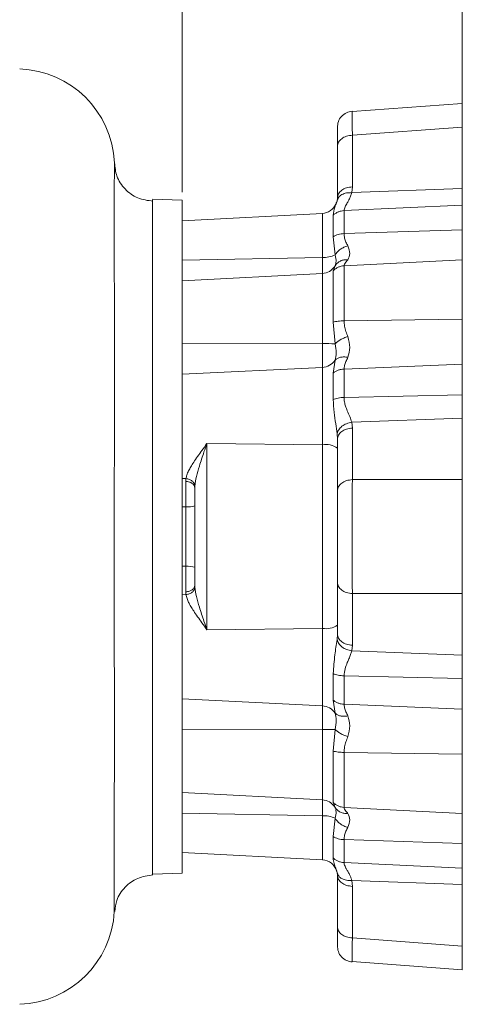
# Model space of a CAD drawing. Header units: inches. Extents: x 0.3 to 33.9, y 0.2 to 21.7.
# Tile 8 of 21: x 11.1 to 13.9, y 8 to 14.2. Entities that reach past the tile are written whole.
import ezdxf

# ---------------------------------------------------------------- set-up
doc = ezdxf.new("R2010")
doc.units = ezdxf.units.IN
doc.header["$MEASUREMENT"] = 0
doc.layers.add('SLD-0', color=7, linetype='Continuous', lineweight=15)
doc.styles.add('SLDTEXTSTYLE0', font='TXT', dxfattribs={"width": 0.75})
doc.dimstyles.new('SLDDIMSTYLE0', dxfattribs={"dimtxt": 0.25, "dimasz": 0.13, "dimexe": 0, "dimexo": 0.0625, "dimgap": 0.0625, "dimtad": 0, "dimtih": 1, "dimtoh": 1, "dimdec": 4, "dimrnd": 1e-09, "dimzin": 12, "dimdsep": 46, "dimtxsty": 'SLDTEXTSTYLE0', "dimsah": 1, "dimcen": 0.09, "dimadec": 0, "dimazin": 3, "dimtfac": 1, "dimtdec": 4, "dimtofl": 0, "dimtmove": 0, "dimatfit": 3, "dimfxl": 1, "dimfrac": 2, "dimtolj": 1, "dimtzin": 12, "dimarcsym": 0})

# ---------------------------------------------------------------- blocks, each defined once
blk = doc.blocks.new('*D19')
at = {"layer": 'SLD-0'}
for p, q in [((13.9087, 13.2058), (13.9087, 16.4442)), ((7.5717, 16.3192), (10.1217, 16.3192)), ((10.2611, 16.356), (10.2103, 16.356)), ((10.2103, 16.356), (10.2103, 15.9592)), ((11.2193, 16.356), (11.2701, 16.356)), ((11.2701, 16.356), (11.2701, 15.9592)), ((13.9087, 16.3192), (11.3587, 16.3192)), ((10.2103, 15.9592), (10.2611, 15.9592)), ((11.2701, 15.9592), (11.2193, 15.9592))]:
    blk.add_line(p, q, dxfattribs=at)
for points in [[(7.5717, 16.3192), (7.7017, 16.2992), (7.7017, 16.3392)], [(13.9087, 16.3192), (13.7787, 16.3392), (13.7787, 16.2992)]]:
    blk.add_solid(points, dxfattribs=at)
at = {"layer": 'SLD-0', "char_height": 0.25, "attachment_point": 1, "style": 'SLDTEXTSTYLE0'}
for s, insert in [('6.34', (10.3154, 16.7291, 0.0039)), ('161.0', (10.3246, 16.2814, 0.0039))]:
    blk.add_mtext(s, dxfattribs=dict(at, insert=insert))
blk = doc.blocks.new('*D21')
at = {"layer": 'SLD-0'}
for p, q in [((7.5717, 14.0858), (7.5717, 15.6358)), ((12.1397, 13.1329), (12.1397, 15.6358)), ((7.5717, 15.5108), (9.2372, 15.5108)), ((9.3766, 15.5476), (9.3258, 15.5476)), ((9.3258, 15.5476), (9.3258, 15.1507)), ((10.3348, 15.5476), (10.3856, 15.5476)), ((10.3856, 15.5476), (10.3856, 15.1507)), ((12.1397, 15.5108), (10.4742, 15.5108)), ((9.3258, 15.1507), (9.3766, 15.1507)), ((10.3856, 15.1507), (10.3348, 15.1507))]:
    blk.add_line(p, q, dxfattribs=at)
for points in [[(7.5717, 15.5108), (7.7017, 15.4908), (7.7017, 15.5308)], [(12.1397, 15.5108), (12.0097, 15.5308), (12.0097, 15.4908)]]:
    blk.add_solid(points, dxfattribs=at)
at = {"layer": 'SLD-0', "char_height": 0.25, "attachment_point": 1, "style": 'SLDTEXTSTYLE0'}
for s, insert in [('4.57', (9.4309, 15.9206, 0.1867)), ('116.0', (9.4401, 15.473, 0.1867))]:
    blk.add_mtext(s, dxfattribs=dict(at, insert=insert))

msp = doc.modelspace()

# ---------------------------------------------------------------- linework, layer by layer
at = {"color": 7, "linetype": 'Continuous', "lineweight": 15}
for p, q in [((13.90873, 13.69356), (13.21234, 13.64195)), ((13.90873, 13.69356), (13.90873, 13.54427)), ((13.90873, 13.54427), (13.2145, 13.49282)), ((13.90873, 13.54427), (13.90873, 13.1558)), ((13.2145, 13.49282), (13.2145, 13.16665)), ((13.11973, 13.4222), (13.11973, 13.09603)), ((13.21062, 13.12993), (13.2145, 13.16665)), ((13.90873, 13.1558), (13.21062, 13.12993)), ((13.90873, 13.1558), (13.90873, 13.05156)), ((12.13988, 13.08293), (11.95174, 13.0895)), ((13.11511, 13.07111), (13.10997, 13.05617)), ((13.11577, 13.07093), (13.11341, 13.06381)), ((13.11973, 13.09603), (13.11779, 13.07889)), ((13.12271, 13.08923), (13.11784, 13.07888)), ((13.90873, 13.05156), (13.16182, 13.01618)), ((13.16182, 13.01618), (13.16182, 12.87111)), ((13.90873, 13.05156), (13.90873, 12.89491)), ((13.02497, 12.99895), (12.13973, 12.95256)), ((13.09339, 12.98705), (13.09339, 12.8515)), ((12.13973, 12.9009), (12.13973, 12.93999)), ((13.90873, 12.89491), (13.16182, 12.87111)), ((13.90873, 12.89491), (13.90873, 12.70524)), ((13.09339, 12.8515), (13.10546, 12.73641)), ((13.02497, 12.71972), (12.13973, 12.70371)), ((13.90873, 12.70524), (13.16182, 12.66742)), ((13.90873, 12.70524), (13.90873, 12.33003)), ((13.09339, 12.63628), (13.09339, 12.3116)), ((13.11282, 12.67799), (13.09604, 12.65126)), ((13.10379, 12.66327), (13.09916, 12.65125)), ((13.10921, 12.68434), (13.10546, 12.66758)), ((13.16182, 12.66742), (13.16182, 12.31992)), ((13.02497, 12.6196), (12.13973, 12.5732)), ((12.13973, 12.42335), (12.13973, 12.49558)), ((13.90873, 12.33003), (13.16182, 12.31992)), ((13.90873, 12.33003), (13.90873, 12.04616)), ((13.09339, 12.3116), (13.10546, 12.17407)), ((13.02497, 12.17602), (12.13973, 12.17789)), ((13.02497, 12.02566), (13.02497, 12.17602)), ((13.02497, 12.02566), (12.13973, 11.98211)), ((13.02497, 11.53608), (13.02497, 12.02566)), ((13.10546, 12.07106), (13.09339, 11.9895)), ((13.90873, 12.04616), (13.16182, 12.01509)), ((13.16182, 12.01509), (13.16182, 11.83555)), ((13.90873, 12.04616), (13.90873, 11.8523)), ((13.09339, 11.9895), (13.09339, 11.82175)), ((13.90873, 11.8523), (13.16182, 11.83555)), ((13.90873, 11.8523), (13.90873, 11.70437)), ((12.13973, 11.72237), (12.13973, 11.81675)), ((13.90873, 11.70437), (13.21062, 11.6785)), ((13.90873, 11.70437), (13.90873, 11.3159)), ((13.2145, 11.64207), (13.21062, 11.6785)), ((13.2145, 11.64207), (13.2145, 11.3159)), ((13.11779, 11.60718), (13.11973, 11.57145)), ((12.29555, 11.54409), (12.29555, 10.36744)), ((12.29555, 11.54409), (13.02497, 11.53608)), ((13.02497, 10.37545), (13.02497, 11.53608)), ((13.11973, 11.57145), (13.11973, 11.24528)), ((12.13973, 11.32353), (12.16346, 11.32254)), ((12.16346, 11.32254), (12.16287, 11.3047)), ((12.16287, 11.14365), (12.16287, 11.3047)), ((12.21759, 11.27035), (12.21973, 11.26248)), ((12.22007, 11.27554), (12.21973, 11.26248)), ((13.90873, 11.3159), (13.2145, 11.3159)), ((13.90873, 11.3159), (13.90873, 10.59564)), ((12.13973, 11.14352), (12.16287, 11.14365)), ((12.16287, 10.76789), (12.16287, 11.14365)), ((12.13973, 10.76801), (12.16287, 10.76789)), ((12.16287, 10.60683), (12.16287, 10.76789)), ((12.21973, 10.64906), (12.22007, 10.63599)), ((13.11973, 10.66625), (13.11973, 10.34008)), ((12.16346, 10.58899), (12.13973, 10.588)), ((12.16287, 10.60683), (12.16346, 10.58899)), ((13.90873, 10.59564), (13.2145, 10.59564)), ((13.2145, 10.59564), (13.2145, 10.26947)), ((13.90873, 10.59564), (13.90873, 10.20716)), ((13.02497, 10.37545), (12.29555, 10.36744)), ((13.02497, 9.88588), (13.02497, 10.37545)), ((13.11973, 10.34008), (13.11779, 10.30435)), ((13.21062, 10.23303), (13.2145, 10.26947)), ((13.90873, 10.20716), (13.21062, 10.23303)), ((13.90873, 10.20716), (13.90873, 10.05923)), ((12.13973, 10.09478), (12.13973, 10.18916)), ((13.09339, 10.08978), (13.09339, 9.92203)), ((13.90873, 10.05923), (13.16182, 10.07599)), ((13.16182, 10.07599), (13.16182, 9.89645)), ((13.90873, 10.05923), (13.90873, 9.86537)), ((13.02497, 9.88588), (12.13973, 9.92942)), ((13.09339, 9.92203), (13.10546, 9.84048)), ((13.90873, 9.86537), (13.16182, 9.89645)), ((13.02497, 9.73552), (13.02497, 9.88588)), ((13.90873, 9.86537), (13.90873, 9.5815)), ((13.02497, 9.73552), (12.13973, 9.73365)), ((13.10546, 9.73747), (13.09339, 9.59993)), ((13.09339, 9.59993), (13.09339, 9.27525)), ((13.90873, 9.5815), (13.16182, 9.59161)), ((13.16182, 9.59161), (13.16182, 9.24411)), ((13.90873, 9.5815), (13.90873, 9.2063)), ((12.13973, 9.41595), (12.13973, 9.48818)), ((12.13973, 9.33833), (13.02497, 9.29194)), ((13.09604, 9.26027), (13.11282, 9.23355)), ((13.09916, 9.26028), (13.10379, 9.24828)), ((13.10546, 9.24395), (13.10665, 9.23862)), ((13.90873, 9.2063), (13.16182, 9.24411)), ((13.02497, 9.19182), (12.13973, 9.20783)), ((13.10546, 9.17512), (13.09339, 9.06003)), ((13.90873, 9.2063), (13.90873, 9.01662)), ((13.09339, 9.06003), (13.09339, 8.92448)), ((13.90873, 9.01662), (13.16182, 9.04043)), ((13.16182, 9.04043), (13.16182, 8.89535)), ((12.13973, 8.97154), (12.13973, 9.01063)), ((13.90873, 9.01662), (13.90873, 8.85997)), ((12.13973, 8.95898), (13.02497, 8.91258)), ((13.10987, 8.85721), (13.11522, 8.84061)), ((13.1099, 8.85737), (13.12187, 8.81935)), ((13.90873, 8.85997), (13.16182, 8.89535)), ((13.90873, 8.85997), (13.90873, 8.75574)), ((11.95174, 8.82204), (12.13988, 8.82861)), ((13.11779, 8.83264), (13.11973, 8.8155)), ((13.11784, 8.83265), (13.12292, 8.82187)), ((13.11973, 8.8155), (13.11973, 8.48933)), ((13.90873, 8.75574), (13.21062, 8.78161)), ((13.2145, 8.74489), (13.21062, 8.78161)), ((13.2145, 8.74489), (13.2145, 8.41872)), ((13.90873, 8.75574), (13.90873, 8.36726)), ((13.2145, 8.41872), (13.90873, 8.36726)), ((13.90873, 8.36726), (13.90873, 8.21797)), ((13.21234, 8.26958), (13.90873, 8.21797))]:
    msp.add_line(p, q, dxfattribs=at)
at = {"color": 8, "linetype": 'Continuous', "lineweight": 15}
for p, q in [((13.02497, 12.71972), (13.02497, 12.99895)), ((13.02497, 12.6196), (13.02497, 12.71972)), ((13.09916, 12.65125), (13.09339, 12.63628)), ((13.02497, 12.17602), (13.02497, 12.6196)), ((13.02497, 9.29194), (13.02497, 9.73552)), ((13.02497, 9.19182), (13.02497, 9.29194)), ((13.09339, 9.27525), (13.09916, 9.26028)), ((13.02497, 8.91258), (13.02497, 9.19182))]:
    msp.add_line(p, q, dxfattribs=at)
at = {"color": 7, "linetype": 'Continuous', "lineweight": 15}
for centre, radius, start, end in [((11.09173, 13.29247), 0.62, 2.450646, 88), ((13.01973, 13.09881), 0.1, 273, 335.832335), ((13.02933, 12.90108), 0.18141, 268.622766, 294.812628), ((13.01973, 12.71946), 0.1, 273, 326.250771), ((13.03061, 10.7465), 1.42953, 86.998575, 90.226049), ((13.02103, 12.12669), 0.10111, 272.231176, 326.6182), ((13.04661, 11.40911), 0.1288, 55.411359, 99.675345), ((12.17641, 11.28075), 0.13777, 264.358967, 288.326098), ((12.17641, 10.63078), 0.13777, 71.673947, 95.64102), ((13.04661, 10.50243), 0.1288, 260.324655, 304.588641), ((13.02103, 9.78485), 0.10111, 33.3818, 87.768824), ((13.03061, 11.16503), 1.42953, 269.773951, 273.001425), ((13.01973, 9.19207), 0.1, 33.820632, 87), ((13.02933, 9.01045), 0.18141, 65.187372, 91.377234), ((13.01973, 8.81272), 0.1, 16.264464, 87), ((11.09173, 8.61907), 0.62, 272, 356.999624)]:
    msp.add_arc(centre, radius, start, end, dxfattribs=at)
for points, knots in [([(13.21332, 13.64437), (13.20063, 13.64206), (13.17527, 13.63745), (13.14404, 13.61327), (13.12308, 13.57975), (13.12085, 13.55394), (13.11973, 13.54102)], [0, 0, 0, 0, 0.2497274, 0.4993626, 0.7494158, 1, 1, 1, 1]), ([(13.11973, 13.4222), (13.11973, 13.43896), (13.11973, 13.47347), (13.11973, 13.51102), (13.11973, 13.53622), (13.11973, 13.53945), (13.11973, 13.54095)], [0, 0, 0, 0, 0.2425618, 0.499478, 0.7669305, 1, 1, 1, 1]), ([(11.71116, 13.31906), (11.71116, 13.3191), (11.71116, 13.32024), (11.71115, 13.31823), (11.71114, 13.31629)], [0, 0, 0, 0, 0.0324832, 1, 1, 1, 1]), ([(11.71088, 8.58653), (11.71088, 8.58651), (11.71088, 8.58485), (11.71089, 8.59018), (11.7109, 8.60054), (11.71091, 8.61817), (11.7109, 8.63768), (11.7109, 8.65722), (11.71089, 8.67679), (11.71089, 8.70113), (11.71088, 8.73102), (11.71086, 8.76945), (11.71085, 8.81495), (11.71084, 8.86447), (11.71083, 8.91009), (11.71083, 8.95002), (11.71084, 8.98116), (11.71084, 9.00569), (11.71085, 9.02652), (11.71086, 9.04891), (11.71087, 9.07292), (11.71088, 9.09864), (11.71089, 9.12329), (11.71091, 9.15012), (11.71092, 9.17735), (11.71094, 9.20935), (11.71096, 9.24406), (11.71099, 9.30559), (11.71102, 9.39107), (11.71106, 9.49726), (11.71108, 9.59844), (11.71109, 9.70121), (11.71109, 9.81101), (11.71108, 9.92977), (11.71106, 10.02927), (11.71103, 10.10858), (11.71101, 10.16764), (11.71099, 10.23755), (11.71096, 10.31322), (11.71094, 10.38587), (11.71092, 10.43578), (11.71091, 10.46477), (11.7109, 10.47837), (11.7109, 10.48886), (11.71088, 10.53546), (11.71086, 10.61408), (11.71083, 10.72944), (11.71083, 10.84222), (11.71085, 10.96086), (11.71089, 11.08081), (11.71094, 11.20178), (11.711, 11.3397), (11.71107, 11.48399), (11.71112, 11.62898), (11.71116, 11.75103), (11.71119, 11.86662), (11.7112, 11.98103), (11.71119, 12.09887), (11.71118, 12.2128), (11.71114, 12.32368), (11.7111, 12.42084), (11.71105, 12.52505), (11.71099, 12.61729), (11.71094, 12.70213), (11.7109, 12.76495), (11.71087, 12.82265), (11.71084, 12.87723), (11.71083, 12.92879), (11.71083, 12.97733), (11.71085, 13.02315), (11.71087, 13.06598), (11.7109, 13.10669), (11.71095, 13.15233), (11.71101, 13.19926), (11.71107, 13.24279), (11.71112, 13.27726), (11.71115, 13.3014), (11.71116, 13.31483), (11.71116, 13.31655), (11.71116, 13.31715)], [0, 0, 0, 0, 0.0002155, 0.0184695, 0.0362504, 0.053559, 0.0689719, 0.0782846, 0.0886711, 0.1001316, 0.1126664, 0.1262758, 0.1434112, 0.1583003, 0.1709421, 0.1813357, 0.1894806, 0.1941243, 0.1990173, 0.2041596, 0.2095511, 0.2151915, 0.2210809, 0.2254062, 0.2321108, 0.2379019, 0.2447496, 0.2526534, 0.2734526, 0.2920421, 0.3084252, 0.3244541, 0.3421306, 0.360274, 0.3788865, 0.3865245, 0.3950816, 0.4045583, 0.4166092, 0.4272952, 0.4351668, 0.4374888, 0.4393761, 0.4408287, 0.4418464, 0.4587362, 0.4732846, 0.4891292, 0.5047192, 0.5215449, 0.537932, 0.5541019, 0.5781789, 0.5977919, 0.6152477, 0.6305503, 0.6482964, 0.6662659, 0.6844615, 0.7019909, 0.7202827, 0.7336104, 0.7567206, 0.7711139, 0.7831366, 0.7950872, 0.8079774, 0.8198421, 0.8317669, 0.8446435, 0.8568636, 0.8690308, 0.8829516, 0.9039419, 0.9246095, 0.9459131, 0.9675336, 0.9885259, 1, 1, 1, 1]), ([(11.95494, 13.0757), (11.92212, 13.08031), (11.85659, 13.08952), (11.77486, 13.14894), (11.72161, 13.22897), (11.71522, 13.28953), (11.71229, 13.31735)], [0, 0, 0, 0, 0.2605514, 0.5202673, 0.7795274, 1, 1, 1, 1]), ([(11.95174, 13.08357), (11.95174, 13.07642), (11.95174, 13.06091), (11.95174, 12.93841), (11.95174, 12.7417), (11.95174, 12.47417), (11.95174, 12.14887), (11.95174, 11.77757), (11.95174, 11.37472), (11.95174, 10.95577), (11.95174, 10.53682), (11.95174, 10.13395), (11.95174, 9.76272), (11.95174, 9.43716), (11.95174, 9.1706), (11.95174, 8.97024), (11.95174, 8.85518), (11.95174, 8.80841), (11.95174, 8.82379), (11.95174, 8.82474)], [0, 0, 0, 0, 0.0537237, 0.1165325, 0.1793413, 0.2421501, 0.3049589, 0.3677677, 0.4305765, 0.4933853, 0.5561941, 0.619003, 0.6818118, 0.7446206, 0.8074294, 0.8702382, 0.933047, 0.9958558, 1, 1, 1, 1]), ([(13.12168, 13.09177), (13.12005, 13.08456), (13.11697, 13.07095), (13.1119, 13.05896), (13.10951, 13.05332)], [0, 0, 0, 0, 0.52967354, 1, 1, 1, 1]), ([(13.21062, 13.12993), (13.20965, 13.12629), (13.20762, 13.11876), (13.20354, 13.10759), (13.19849, 13.09587), (13.19135, 13.08187), (13.1805, 13.06241), (13.16604, 13.03902), (13.16322, 13.02377), (13.16182, 13.01618)], [0, 0, 0, 0, 0.0777935, 0.1610644, 0.249964, 0.3500657, 0.5016131, 0.7522185, 1, 1, 1, 1]), ([(13.16182, 12.87111), (13.16254, 12.86166), (13.16399, 12.84269), (13.17388, 12.81683), (13.18188, 12.80118), (13.18595, 12.79321)], [0, 0, 0, 0, 0.3273695, 0.6577882, 1, 1, 1, 1]), ([(13.18595, 12.79321), (13.1776, 12.79075), (13.1609, 12.78584), (13.1381, 12.77253), (13.11853, 12.75594), (13.10982, 12.74292), (13.10546, 12.73641)], [0, 0, 0, 0, 0.2500374, 0.5, 0.7499626, 1, 1, 1, 1]), ([(13.18595, 12.79321), (13.19216, 12.77668), (13.20458, 12.74364), (13.19216, 12.71857), (13.18595, 12.70604)], [0, 0, 0, 0, 0.50018016, 1, 1, 1, 1]), ([(13.18595, 12.70604), (13.18188, 12.70084), (13.1738, 12.69053), (13.16398, 12.67754), (13.16253, 12.67074), (13.16182, 12.66742)], [0, 0, 0, 0, 0.34224561, 0.67876902, 1, 1, 1, 1]), ([(13.11078, 12.68392), (13.11147, 12.68295), (13.11293, 12.68089), (13.11268, 12.67878), (13.11254, 12.67766)], [0, 0, 0, 0, 0.47257, 1, 1, 1, 1]), ([(13.16182, 12.31992), (13.16254, 12.3083), (13.16399, 12.28495), (13.17388, 12.25156), (13.18188, 12.23039), (13.18595, 12.21962)], [0, 0, 0, 0, 0.3273695, 0.6577882, 1, 1, 1, 1]), ([(13.18595, 12.21962), (13.1776, 12.21693), (13.1609, 12.21156), (13.1381, 12.2003), (13.11853, 12.18758), (13.10982, 12.17857), (13.10546, 12.17407)], [0, 0, 0, 0, 0.2500374, 0.5, 0.7499626, 1, 1, 1, 1]), ([(13.18595, 12.21962), (13.19216, 12.19653), (13.20458, 12.15038), (13.19216, 12.10955), (13.18595, 12.08915)], [0, 0, 0, 0, 0.5001802, 1, 1, 1, 1]), ([(13.10546, 12.17407), (13.10857, 12.15467), (13.11478, 12.11588), (13.10856, 12.08599), (13.10546, 12.07106)], [0, 0, 0, 0, 0.5002005, 1, 1, 1, 1]), ([(13.10546, 12.07106), (13.10982, 12.075), (13.11853, 12.08289), (13.1381, 12.0897), (13.1609, 12.09241), (13.1776, 12.09024), (13.18595, 12.08915)], [0, 0, 0, 0, 0.2500374, 0.5, 0.7499626, 1, 1, 1, 1]), ([(13.18595, 12.08915), (13.18188, 12.08023), (13.1738, 12.06253), (13.16398, 12.03773), (13.16253, 12.02252), (13.16182, 12.01509)], [0, 0, 0, 0, 0.34224561, 0.67876902, 1, 1, 1, 1]), ([(13.16182, 11.83555), (13.1624, 11.82584), (13.16353, 11.80674), (13.17172, 11.77876), (13.18389, 11.74772), (13.19962, 11.71383), (13.20697, 11.69024), (13.21062, 11.6785)], [0, 0, 0, 0, 0.16114011, 0.31727548, 0.49887964, 0.75054808, 1, 1, 1, 1]), ([(13.09339, 11.82175), (13.09448, 11.79494), (13.09654, 11.74414), (13.1091, 11.6719), (13.11505, 11.6276), (13.11779, 11.60718)], [0, 0, 0, 0, 0.3759743, 0.7123507, 1, 1, 1, 1]), ([(13.11779, 11.60718), (13.12048, 11.6155), (13.12585, 11.63213), (13.14751, 11.65415), (13.1766, 11.67112), (13.19928, 11.67604), (13.21062, 11.6785)], [0, 0, 0, 0, 0.2501093, 0.5000006, 0.7498916, 1, 1, 1, 1]), ([(12.16346, 11.32254), (12.16496, 11.32989), (12.16812, 11.34534), (12.17942, 11.3704), (12.19427, 11.39741), (12.21333, 11.42776), (12.23695, 11.46234), (12.26509, 11.50173), (12.28502, 11.52945), (12.29555, 11.54409)], [0, 0, 0, 0, 0.1164955, 0.2451059, 0.3633219, 0.4944178, 0.6555984, 0.8180667, 1, 1, 1, 1]), ([(12.22007, 11.27554), (12.22268, 11.29523), (12.22806, 11.33572), (12.2453, 11.39377), (12.26196, 11.44602), (12.27804, 11.49347), (12.28943, 11.5264), (12.29555, 11.54409)], [0, 0, 0, 0, 0.2357806, 0.4850357, 0.6480721, 0.8109374, 1, 1, 1, 1]), ([(12.16346, 11.32254), (12.17067, 11.32132), (12.18508, 11.31886), (12.2033, 11.30788), (12.21632, 11.29293), (12.21882, 11.28134), (12.22007, 11.27554)], [0, 0, 0, 0, 0.2501483, 0.5000207, 0.749881, 1, 1, 1, 1]), ([(13.2145, 11.3159), (13.21428, 11.29979), (13.21385, 11.26803), (13.21334, 11.21451), (13.21284, 11.14589), (13.21244, 11.05946), (13.21229, 10.95578), (13.21241, 10.86951), (13.21267, 10.80237), (13.21301, 10.74037), (13.21356, 10.66783), (13.21418, 10.62004), (13.2145, 10.59564)], [0, 0, 0, 0, 0.0823612, 0.1624321, 0.2402153, 0.3710335, 0.5000122, 0.628989, 0.6942531, 0.7599821, 0.8774215, 1, 1, 1, 1]), ([(13.11973, 10.66625), (13.11973, 10.68486), (13.11973, 10.7232), (13.11973, 10.79327), (13.11973, 10.87186), (13.11973, 10.95577), (13.11973, 11.03968), (13.11973, 11.11826), (13.11973, 11.18834), (13.11973, 11.22667), (13.11973, 11.24528)], [0, 0, 0, 0, 0.1166189, 0.2401391, 0.3687249, 0.5, 0.6312751, 0.7598609, 0.8833811, 1, 1, 1, 1]), ([(12.22007, 10.63599), (12.21882, 10.6302), (12.21632, 10.61861), (12.2033, 10.60365), (12.18508, 10.59267), (12.17067, 10.59022), (12.16346, 10.58899)], [0, 0, 0, 0, 0.2501194, 0.49998, 0.7498523, 1, 1, 1, 1]), ([(12.29555, 10.36744), (12.28502, 10.38208), (12.26509, 10.4098), (12.23696, 10.44919), (12.21328, 10.4838), (12.19439, 10.51408), (12.17425, 10.54959), (12.1678, 10.57313), (12.16346, 10.58899)], [0, 0, 0, 0, 0.1820869, 0.34467, 0.5059781, 0.6372315, 0.7554776, 1, 1, 1, 1]), ([(12.29555, 10.36744), (12.28943, 10.38513), (12.27804, 10.41806), (12.26196, 10.46551), (12.2453, 10.51776), (12.22806, 10.57581), (12.22268, 10.61631), (12.22007, 10.63599)], [0, 0, 0, 0, 0.1890514, 0.3519193, 0.5149597, 0.7642008, 1, 1, 1, 1]), ([(13.11779, 10.30435), (13.11271, 10.27244), (13.10134, 10.20111), (13.09622, 10.12941), (13.09339, 10.08978)], [0, 0, 0, 0, 0.447321, 1, 1, 1, 1]), ([(13.21063, 10.23308), (13.19929, 10.23555), (13.17663, 10.24048), (13.14755, 10.25745), (13.12591, 10.27944), (13.12053, 10.29605), (13.11784, 10.30435)], [0, 0, 0, 0, 0.250206, 0.5001147, 0.7499594, 1, 1, 1, 1]), ([(13.21062, 10.23303), (13.20965, 10.22941), (13.20762, 10.22191), (13.20354, 10.21005), (13.19849, 10.19694), (13.19135, 10.18031), (13.1805, 10.15504), (13.16604, 10.12066), (13.16322, 10.09082), (13.16182, 10.07599)], [0, 0, 0, 0, 0.0777935, 0.1610644, 0.249964, 0.3500657, 0.5016131, 0.7522185, 1, 1, 1, 1]), ([(13.16182, 9.89645), (13.16254, 9.88887), (13.16399, 9.87364), (13.17388, 9.84884), (13.18188, 9.83131), (13.18595, 9.82238)], [0, 0, 0, 0, 0.3273694, 0.6577881, 1, 1, 1, 1]), ([(13.18595, 9.82238), (13.1776, 9.8213), (13.1609, 9.81912), (13.1381, 9.82184), (13.11853, 9.82864), (13.10982, 9.83653), (13.10546, 9.84048)], [0, 0, 0, 0, 0.25003738, 0.5, 0.74996262, 1, 1, 1, 1]), ([(13.10546, 9.84048), (13.10857, 9.82553), (13.11479, 9.79564), (13.10857, 9.75686), (13.10546, 9.73747)], [0, 0, 0, 0, 0.4998524, 1, 1, 1, 1]), ([(13.18595, 9.82238), (13.19216, 9.80196), (13.20458, 9.76114), (13.19216, 9.71498), (13.18595, 9.69191)], [0, 0, 0, 0, 0.5001802, 1, 1, 1, 1]), ([(13.18595, 9.69191), (13.1776, 9.6946), (13.1609, 9.69998), (13.1381, 9.71123), (13.11853, 9.72396), (13.10982, 9.73296), (13.10546, 9.73747)], [0, 0, 0, 0, 0.2500374, 0.5, 0.7499626, 1, 1, 1, 1]), ([(13.18595, 9.69191), (13.18188, 9.68114), (13.17389, 9.65997), (13.16399, 9.62659), (13.16254, 9.60323), (13.16182, 9.59161)], [0, 0, 0, 0, 0.34218502, 0.67260392, 1, 1, 1, 1]), ([(13.16182, 9.24411), (13.16254, 9.24073), (13.16399, 9.23392), (13.17388, 9.22091), (13.18188, 9.21069), (13.18595, 9.2055)], [0, 0, 0, 0, 0.3272855, 0.6577348, 1, 1, 1, 1]), ([(13.18595, 9.11832), (13.1776, 9.12078), (13.1609, 9.1257), (13.1381, 9.139), (13.11853, 9.15559), (13.10982, 9.16861), (13.10546, 9.17512)], [0, 0, 0, 0, 0.2500374, 0.5, 0.7499626, 1, 1, 1, 1]), ([(13.18595, 9.2055), (13.19216, 9.19296), (13.20458, 9.16788), (13.19216, 9.13484), (13.18595, 9.11832)], [0, 0, 0, 0, 0.5001802, 1, 1, 1, 1]), ([(13.18595, 9.11832), (13.18188, 9.11036), (13.17389, 9.09471), (13.16399, 9.06884), (13.16254, 9.04987), (13.16182, 9.04043)], [0, 0, 0, 0, 0.342185, 0.6726039, 1, 1, 1, 1]), ([(13.16182, 8.89535), (13.16215, 8.89181), (13.16282, 8.88446), (13.16745, 8.87271), (13.1743, 8.85962), (13.18305, 8.84444), (13.19157, 8.82909), (13.19964, 8.81332), (13.20579, 8.79876), (13.20907, 8.78713), (13.21062, 8.78161)], [0, 0, 0, 0, 0.1192995, 0.248133, 0.3567905, 0.4987119, 0.6639914, 0.7502104, 0.8813318, 1, 1, 1, 1]), ([(11.71471, 8.58701), (11.71731, 8.61042), (11.72356, 8.6667), (11.77492, 8.74319), (11.85642, 8.8033), (11.92209, 8.8126), (11.95494, 8.81726)], [0, 0, 0, 0, 0.1920023, 0.4615613, 0.7306835, 1, 1, 1, 1]), ([(13.11973, 8.48933), (13.11973, 8.47257), (13.11973, 8.43807), (13.11973, 8.40051), (13.11973, 8.37525), (13.11973, 8.37202), (13.11973, 8.37051)], [0, 0, 0, 0, 0.2419823, 0.4982845, 0.7650979, 1, 1, 1, 1]), ([(13.11973, 8.37052), (13.12085, 8.35761), (13.12307, 8.3318), (13.14403, 8.29827), (13.17526, 8.27409), (13.20063, 8.26947), (13.21332, 8.26716)], [0, 0, 0, 0, 0.2505844, 0.5006378, 0.7502727, 1, 1, 1, 1])]:
    msp.add_open_spline(points, degree=3, knots=knots, dxfattribs=at)
at = {"color": 8, "linetype": 'Continuous', "lineweight": 15}
for points, knots in [([(13.21234, 13.64195), (13.21237, 13.64001), (13.21241, 13.6371), (13.21267, 13.61917), (13.21301, 13.59606), (13.21356, 13.55737), (13.21418, 13.51464), (13.2145, 13.49282)], [0, 0, 0, 0, 0.2579598, 0.3884912, 0.5199524, 0.7548363, 1, 1, 1, 1]), ([(13.21063, 13.12988), (13.19927, 13.12981), (13.17658, 13.12966), (13.14775, 13.11887), (13.1287, 13.10473), (13.12425, 13.09321), (13.12271, 13.08923)], [0, 0, 0, 0, 0.28365408, 0.56697107, 0.85021544, 1, 1, 1, 1]), ([(13.10997, 13.05617), (13.1078, 13.05021), (13.09956, 13.02754), (13.09601, 13.00423), (13.09339, 12.98705)], [0, 0, 0, 0, 0.2630867, 1, 1, 1, 1]), ([(13.10546, 12.73641), (13.10901, 12.72113), (13.11398, 12.69979), (13.11026, 12.68775), (13.10921, 12.68434)], [0, 0, 0, 0, 0.716465, 1, 1, 1, 1]), ([(13.11371, 12.67775), (13.11558, 12.68026), (13.12196, 12.68877), (13.13823, 12.69851), (13.16087, 12.70626), (13.17759, 12.70611), (13.18595, 12.70604)], [0, 0, 0, 0, 0.1221857, 0.4147613, 0.7073369, 1, 1, 1, 1]), ([(12.16287, 11.3047), (12.17043, 11.30383), (12.18555, 11.30209), (12.20403, 11.29218), (12.21554, 11.28095), (12.21707, 11.27299), (12.21759, 11.27035)], [0, 0, 0, 0, 0.2859359, 0.5718719, 0.8578078, 1, 1, 1, 1]), ([(13.10898, 9.2282), (13.11015, 9.22449), (13.11401, 9.21219), (13.10897, 9.19035), (13.10546, 9.17512)], [0, 0, 0, 0, 0.3023415, 1, 1, 1, 1]), ([(13.18595, 9.2055), (13.17759, 9.20542), (13.16087, 9.20527), (13.13823, 9.21302), (13.12196, 9.22276), (13.11558, 9.23128), (13.11371, 9.23379)], [0, 0, 0, 0, 0.2926631, 0.5852386, 0.8778142, 1, 1, 1, 1]), ([(13.09339, 8.92448), (13.09444, 8.91225), (13.09641, 8.88907), (13.10606, 8.86915), (13.10963, 8.85795), (13.10987, 8.85721)], [0, 0, 0, 0, 0.5108105, 0.9677668, 1, 1, 1, 1]), ([(13.12292, 8.82187), (13.1244, 8.81804), (13.12881, 8.80668), (13.14777, 8.79267), (13.17657, 8.78187), (13.19927, 8.78173), (13.21063, 8.78166)], [0, 0, 0, 0, 0.1450038, 0.4298409, 0.7147509, 1, 1, 1, 1]), ([(13.2145, 8.41872), (13.21428, 8.40378), (13.21385, 8.37434), (13.21334, 8.33877), (13.21284, 8.304), (13.21243, 8.27567), (13.21237, 8.2716), (13.21234, 8.26958)], [0, 0, 0, 0, 0.1647177, 0.3248555, 0.4804189, 0.7420489, 1, 1, 1, 1])]:
    msp.add_open_spline(points, degree=3, knots=knots, dxfattribs=at)
at = {"color": 7, "linetype": 'Continuous', "lineweight": 15}
for points in [[(13.2145, 13.49282), (13.20192, 13.49136), (13.17677, 13.48844), (13.14561, 13.47194), (13.12394, 13.44907), (13.12114, 13.43116), (13.11973, 13.4222)], [(13.11973, 13.09603), (13.12114, 13.10499), (13.12394, 13.1229), (13.14561, 13.14577), (13.17677, 13.16227), (13.20192, 13.16519), (13.2145, 13.16665)], [(12.13973, 13.08293), (12.13973, 13.07942), (12.13973, 13.0724), (12.13973, 13.01589), (12.13973, 12.92675), (12.13973, 12.80318), (12.13973, 12.64819), (12.13973, 12.4642), (12.13973, 12.25441), (12.13973, 12.02239), (12.13973, 11.77213), (12.13973, 11.50789), (12.13973, 11.23421), (12.13973, 11.04858), (12.13973, 10.95577)], [(13.16182, 13.01618), (13.15538, 13.01555), (13.1425, 13.01429), (13.12421, 13.00814), (13.10731, 12.99931), (13.09803, 12.99114), (13.09339, 12.98705)], [(13.16182, 12.87111), (13.15538, 12.87068), (13.1425, 12.86983), (13.12421, 12.86569), (13.10731, 12.85975), (13.09803, 12.85425), (13.09339, 12.8515)], [(13.16182, 12.66742), (13.15538, 12.66675), (13.1425, 12.6654), (13.12421, 12.65882), (13.10731, 12.64938), (13.09803, 12.64065), (13.09339, 12.63628)], [(13.16182, 12.31992), (13.15538, 12.31974), (13.1425, 12.31938), (13.12421, 12.31763), (13.10731, 12.3151), (13.09803, 12.31277), (13.09339, 12.3116)], [(13.16182, 12.01509), (13.15538, 12.01453), (13.1425, 12.01343), (13.12421, 12.00802), (13.10731, 12.00027), (13.09803, 11.99309), (13.09339, 11.9895)], [(13.16182, 11.83555), (13.15538, 11.83525), (13.1425, 11.83465), (13.12421, 11.83174), (13.10731, 11.82756), (13.09803, 11.82369), (13.09339, 11.82175)], [(13.2145, 11.64207), (13.20192, 11.64061), (13.17677, 11.63769), (13.14561, 11.62119), (13.12394, 11.59832), (13.12114, 11.58041), (13.11973, 11.57145)], [(13.11973, 11.24528), (13.12114, 11.25424), (13.12394, 11.27215), (13.14561, 11.29502), (13.17677, 11.31152), (13.20192, 11.31444), (13.2145, 11.3159)], [(12.21973, 11.26248), (12.21973, 11.16024), (12.21973, 10.95577), (12.21973, 10.75129), (12.21973, 10.64906)], [(12.13973, 10.95577), (12.13973, 10.86295), (12.13973, 10.67732), (12.13973, 10.40364), (12.13973, 10.13941), (12.13973, 9.88914), (12.13973, 9.65713), (12.13973, 9.44733), (12.13973, 9.26334), (12.13973, 9.10835), (12.13973, 8.98479), (12.13973, 8.89564), (12.13973, 8.83914), (12.13973, 8.83211), (12.13973, 8.8286)], [(12.21973, 10.64906), (12.21889, 10.6437), (12.21721, 10.63299), (12.2042, 10.61932), (12.18551, 10.60945), (12.17042, 10.60771), (12.16287, 10.60683)], [(13.2145, 10.59564), (13.20192, 10.5971), (13.17677, 10.60001), (13.14561, 10.61652), (13.12394, 10.63938), (13.12114, 10.65729), (13.11973, 10.66625)], [(13.11973, 10.34008), (13.12114, 10.33112), (13.12394, 10.31321), (13.14561, 10.29034), (13.17677, 10.27384), (13.20192, 10.27092), (13.2145, 10.26947)], [(13.16182, 10.07599), (13.15538, 10.07629), (13.1425, 10.07688), (13.12421, 10.0798), (13.10731, 10.08398), (13.09803, 10.08785), (13.09339, 10.08978)], [(13.16182, 9.89645), (13.15538, 9.897), (13.1425, 9.89811), (13.12421, 9.90351), (13.10731, 9.91127), (13.09803, 9.91844), (13.09339, 9.92203)], [(13.16182, 9.59161), (13.15538, 9.59179), (13.1425, 9.59215), (13.12421, 9.59391), (13.10731, 9.59643), (13.09803, 9.59876), (13.09339, 9.59993)], [(13.16182, 9.24411), (13.15538, 9.24479), (13.1425, 9.24614), (13.12421, 9.25271), (13.10731, 9.26215), (13.09803, 9.27089), (13.09339, 9.27525)], [(13.16182, 9.04043), (13.15538, 9.04085), (13.1425, 9.0417), (13.12421, 9.04584), (13.10731, 9.05179), (13.09803, 9.05728), (13.09339, 9.06003)], [(13.16182, 8.89535), (13.15538, 8.89598), (13.1425, 8.89724), (13.12421, 8.9034), (13.10731, 8.91223), (13.09803, 8.9204), (13.09339, 8.92448)], [(13.2145, 8.74489), (13.20192, 8.74635), (13.17677, 8.74926), (13.14561, 8.76577), (13.12394, 8.78863), (13.12114, 8.80654), (13.11973, 8.8155)], [(13.11973, 8.48933), (13.12114, 8.48037), (13.12394, 8.46246), (13.14561, 8.43959), (13.17677, 8.42309), (13.20192, 8.42017), (13.2145, 8.41872)]]:
    msp.add_open_spline(points, degree=3, dxfattribs=at)

# ---------------------------------------------------------------- dimensions: what is measured, and where the dimension line sits
at = {"layer": 'SLD-0'}
for base, p1, p2, picture, middle in [((13.90873, 16.31923), (7.57173, 18.21537), (13.90873, 13.1558), '*D19', (10.74023, 16.31923)), ((7.57173, 15.51077), (12.13973, 13.08293), (7.57173, 14.03577), '*D21', (9.85573, 15.51077))]:
    dim = msp.add_linear_dim(base=base, p1=p1, p2=p2, dimstyle='SLDDIMSTYLE0', dxfattribs=at)
    dim.commit()
    dim.dimension.update_dxf_attribs({"geometry": picture, "text_midpoint": middle, "dimtype": 160})

doc.saveas('drawing.dxf')
